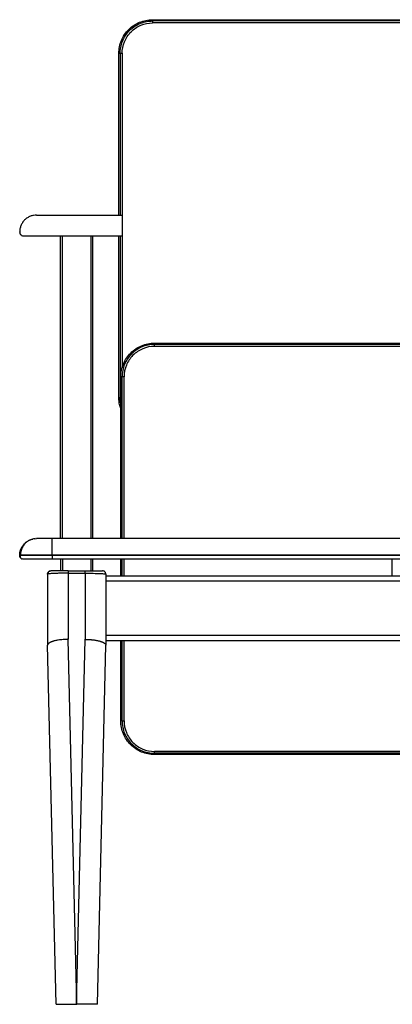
# Model space of a CAD drawing. Header units: millimetres. Extents: x -198 to 1402, y -342 to 1180.
# Tile 1 of 2: x -198 to 377, y -342 to 1180. Entities that reach past the tile are written whole.
import ezdxf

# ---------------------------------------------------------------- set-up
doc = ezdxf.new("R2010")
doc.units = ezdxf.units.MM

msp = doc.modelspace()

# ---------------------------------------------------------------- linework, layer by layer
at = {"color": 7, "linetype": 'Continuous', "lineweight": 25}
for p, q in [((6.9, 1179.9), (1190.9, 1179.9)), ((1190.9, 1177.9), (6.9, 1177.9)), ((1190.9, 1174.9), (6.9, 1174.9)), ((-45.1, 877.9), (-45.1, 1127.9)), ((-43.1, 1127.9), (-43.1, 877.9)), ((-172.1, 877.9), (-40.3, 877.9)), ((-198.1, 851.4), (-198.1, 851.9)), ((-192.6, 845.9), (-40.3, 845.9)), ((-135.1, 377.9), (-135.1, 845.9)), ((-85.1, 377.9), (-85.1, 845.9)), ((-45.1, 595.9), (-45.1, 845.9)), ((-43.1, 845.9), (-43.1, 595.9)), ((9.9, 679.9), (1193.9, 679.9)), ((1193.9, 677.9), (9.9, 677.9)), ((1193.9, 674.9), (9.9, 674.9)), ((-42.1, 377.9), (-42.1, 627.9)), ((-40.1, 377.9), (-40.1, 627.9)), ((-37.1, 377.9), (-37.1, 627.9)), ((-175.6, 377.6), (-172.1, 377.9)), ((1351.9, 377.9), (-148.1, 377.9)), ((-198.1, 351.4), (-198.1, 351.9)), ((-148.1, 351.4), (-148.1, 351.9)), ((1351.9, 351.9), (-148.1, 351.9)), ((1351.9, 351.4), (-148.1, 351.4)), ((-192.6, 345.9), (-194.6, 346.3)), ((1351.9, 345.9), (-148.1, 345.9)), ((-135.1, 345.9), (-135.1, 327.9)), ((-85.1, 327.9), (-85.1, 345.9)), ((-42.1, 320.4), (-42.1, 345.9)), ((-40.1, 320.4), (-40.1, 345.9)), ((376.9, 320.4), (376.9, 345.9)), ((-155.1, 322.9), (-155.1, 212.9)), ((-123.1, 327.9), (-97.1, 327.9)), ((-123.1, 324.2), (-97.1, 324.2)), ((-123.1, 324.2), (-123.1, 222.1)), ((-97.1, 324.2), (-97.1, 222.1)), ((-65.1, 322.9), (-65.1, 212.9)), ((-65.1, 320.4), (1268.9, 320.4)), ((-65.1, 312.4), (1268.9, 312.4)), ((-65.1, 228.4), (1268.9, 228.4)), ((-109.9, -342.1), (-123.1, 222.1)), ((-110.3, -342.1), (-97.1, 222.1)), ((-65.1, 220.4), (1268.9, 220.4)), ((-42.1, 95.9), (-42.1, 220.4)), ((-40.1, 95.9), (-40.1, 220.4)), ((-142.1, -342.1), (-155.1, 212.9)), ((-78.1, -342.1), (-65.1, 212.9)), ((1193.9, 48.9), (9.9, 48.9)), ((1193.9, 45.9), (9.9, 45.9)), ((1193.9, 43.9), (9.9, 43.9)), ((-109.9, -342.1), (-110.3, -342.1))]:
    msp.add_line(p, q, dxfattribs=at)
at = {"color": 8, "linetype": 'Continuous', "lineweight": 25}
for p, q in [((-40.1, 1127.9), (-40.1, 641.9)), ((-132.1, 377.9), (-132.1, 845.9)), ((-88.1, 377.9), (-88.1, 845.9)), ((-132.1, 345.9), (-132.1, 327.9)), ((-132.1, 345.9), (-132.1, 345.9)), ((-88.1, 327.9), (-88.1, 345.9)), ((-88.1, 345.9), (-88.1, 345.9)), ((-37.1, 320.4), (-37.1, 345.9)), ((-37.1, 95.9), (-37.1, 220.4))]:
    msp.add_line(p, q, dxfattribs=at)
at = {"color": 7, "linetype": 'Continuous', "lineweight": 25}
for points, knots in [([(-45.1, 1127.9), (-45.1, 1131.3), (-44.8, 1134.7), (-43.5, 1141.4), (-42.5, 1144.6), (-39.9, 1150.9), (-38.2, 1153.9), (-34.5, 1159.6), (-30.1, 1164.9), (-24.8, 1169.2), (-19.2, 1173), (-16.2, 1174.6), (-6.7, 1178.5), (0.1, 1179.9), (6.9, 1179.9)], [0, 0, 0, 0, 0.125, 0.125, 0.25, 0.25, 0.375, 0.375, 0.5, 0.625, 0.625, 0.75, 0.75, 1, 1, 1, 1]), ([(-43.1, 1127.9), (-43.1, 1130.8), (-42.9, 1133.9), (-41.7, 1140.1), (-40.8, 1143.2), (-38.4, 1149.4), (-36.8, 1152.4), (-33.1, 1158.1), (-30.9, 1160.8), (-26, 1165.7), (-23.3, 1167.8), (-17.6, 1171.6), (-14.6, 1173.1), (-8.4, 1175.6), (-5.3, 1176.5), (0.9, 1177.6), (3.9, 1177.9), (6.9, 1177.9)], [0, 0, 0, 0, 0.125, 0.125, 0.25, 0.25, 0.375, 0.375, 0.5, 0.5, 0.625, 0.625, 0.75, 0.75, 0.875, 0.875, 1, 1, 1, 1]), ([(-40.1, 1127.9), (-40.1, 1134), (-38.9, 1140.2), (-34.2, 1151.5), (-27.2, 1162), (-16.8, 1168.9), (-5.4, 1173.6), (0.7, 1174.9), (6.9, 1174.9)], [0, 0, 0, 0, 0.25, 0.25, 0.5, 0.75, 0.75, 1, 1, 1, 1]), ([(6.9, 1177.9), (6.9, 1177.9), (6.9, 1177.8), (6.9, 1177.5), (6.9, 1177.3), (6.9, 1176.7), (6.9, 1176.3), (6.9, 1175.6), (6.9, 1175.2), (6.9, 1174.9)], [0, 0, 0, 0, 0.25, 0.25, 0.5, 0.5, 0.75, 0.75, 1, 1, 1, 1]), ([(-43.1, 1127.9), (-43.1, 1127.9), (-43.1, 1127.9), (-42.8, 1127.9), (-42.5, 1127.9), (-41.9, 1127.9), (-41.6, 1127.9), (-40.8, 1127.9), (-40.5, 1127.9), (-40.1, 1127.9)], [0, 0, 0, 0, 0.25, 0.25, 0.5, 0.5, 0.75, 0.75, 1, 1, 1, 1]), ([(-172.1, 877.9), (-173.6, 877.9), (-175.2, 877.7), (-178.5, 877.1), (-180.1, 876.7), (-183.3, 875.4), (-184.9, 874.6), (-187.8, 872.7), (-189.2, 871.5), (-191.8, 869), (-192.9, 867.6), (-194.8, 864.6), (-195.7, 863), (-196.9, 859.8), (-197.4, 858.2), (-198, 855), (-198.1, 853.4), (-198.1, 851.9)], [0, 0, 0, 0, 0.125, 0.125, 0.25, 0.25, 0.375, 0.375, 0.5, 0.5, 0.625, 0.625, 0.75, 0.75, 0.875, 0.875, 1, 1, 1, 1]), ([(-198.1, 851.4), (-198.1, 850.7), (-198, 850), (-197.6, 849), (-197.4, 848.7), (-197, 848), (-196.8, 847.7), (-196.2, 847.2), (-195.9, 847), (-195.3, 846.6), (-195, 846.4), (-194, 846), (-193.3, 845.9), (-192.6, 845.9)], [0, 0, 0, 0, 0.25, 0.25, 0.375, 0.375, 0.5, 0.5, 0.625, 0.625, 0.75, 0.75, 1, 1, 1, 1]), ([(-42.1, 627.9), (-42.1, 631.3), (-41.8, 634.7), (-40.5, 641.4), (-39.5, 644.6), (-36.9, 650.9), (-35.2, 653.9), (-31.5, 659.6), (-27.1, 664.9), (-21.8, 669.2), (-16.2, 673), (-13.2, 674.6), (-3.7, 678.5), (3.1, 679.9), (9.9, 679.9)], [0, 0, 0, 0, 0.125, 0.125, 0.25, 0.25, 0.375, 0.375, 0.5, 0.625, 0.625, 0.75, 0.75, 1, 1, 1, 1]), ([(9.9, 677.9), (3.3, 677.9), (-3.2, 676.6), (-15.3, 671.6), (-26.4, 664.1), (-33.8, 653), (-38.8, 641), (-40.1, 634.4), (-40.1, 627.9)], [0, 0, 0, 0, 0.25, 0.25, 0.5, 0.75, 0.75, 1, 1, 1, 1]), ([(9.9, 674.9), (3.7, 674.9), (-2.4, 673.6), (-13.8, 668.9), (-24.2, 662), (-31.2, 651.5), (-35.9, 640.2), (-37.1, 634), (-37.1, 627.9)], [0, 0, 0, 0, 0.25, 0.25, 0.5, 0.75, 0.75, 1, 1, 1, 1]), ([(9.9, 674.9), (9.9, 675.2), (9.9, 675.6), (9.9, 676.3), (9.9, 676.7), (9.9, 677.3), (9.9, 677.5), (9.9, 677.8), (9.9, 677.9), (9.9, 677.9)], [0, 0, 0, 0, 0.25, 0.25, 0.5, 0.5, 0.75, 0.75, 1, 1, 1, 1]), ([(-37.1, 627.9), (-37.5, 627.9), (-37.8, 627.9), (-38.6, 627.9), (-38.9, 627.9), (-39.5, 627.9), (-39.8, 627.9), (-40.1, 627.9), (-40.1, 627.9), (-40.1, 627.9)], [0, 0, 0, 0, 0.25, 0.25, 0.5, 0.5, 0.75, 0.75, 1, 1, 1, 1]), ([(-42.1, 578.8), (-42.5, 579.8), (-43.7, 583), (-44.8, 588.7), (-45, 593.5), (-45.1, 595.9)], [0, 0, 0, 0, 0.174056, 0.587031, 1, 1, 1, 1]), ([(-42.1, 586.4), (-42.4, 587.6), (-43, 590.7), (-43.1, 593.9), (-43.1, 595.9)], [0, 0, 0, 0, 0.366425, 1, 1, 1, 1]), ([(-198.1, 351.9), (-198, 353.3), (-197.9, 356.2), (-196.8, 360.5), (-194.8, 364.8), (-192.1, 368.7), (-188.7, 372.1), (-184.8, 374.7), (-181.2, 376.4), (-178.8, 376.9), (-177.9, 377.1)], [0, 0, 0, 0, 0.121606, 0.24992, 0.383472, 0.520344, 0.658304, 0.7926, 0.923584, 1, 1, 1, 1]), ([(-174.4, 377.8), (-175.3, 377.7), (-177, 377.5), (-179.8, 376.6), (-182.4, 375.5), (-184.6, 374.3), (-186.3, 373.2), (-188.1, 371.8), (-190, 370), (-191.8, 367.9), (-193.6, 365.3), (-195.1, 362.4), (-196.2, 359.1), (-197, 355.5), (-197.1, 353.1), (-197.2, 351.9)], [0, 0, 0, 0, 0.094115, 0.186255, 0.278853, 0.326778, 0.377786, 0.435542, 0.500177, 0.571399, 0.648701, 0.731325, 0.818263, 0.908284, 1, 1, 1, 1]), ([(-148.1, 377.9), (-151.3, 377.9), (-154.4, 377.9), (-160.2, 377.9), (-165.5, 377.9), (-169.1, 377.9), (-171.5, 377.9), (-172.1, 377.9), (-172.1, 377.9)], [0, 0, 0, 0, 0.25, 0.25, 0.5, 0.75, 0.75, 1, 1, 1, 1]), ([(-148.1, 351.9), (-148.1, 353.4), (-148.1, 355), (-148.1, 358.2), (-148.1, 359.8), (-148.1, 363), (-148.1, 364.6), (-148.1, 367.6), (-148.1, 369), (-148.1, 371.5), (-148.1, 372.7), (-148.1, 374.6), (-148.1, 375.4), (-148.1, 376.7), (-148.1, 377.1), (-148.1, 377.7), (-148.1, 377.9), (-148.1, 377.9)], [0, 0, 0, 0, 0.125, 0.125, 0.25, 0.25, 0.375, 0.375, 0.5, 0.5, 0.625, 0.625, 0.75, 0.75, 0.875, 0.875, 1, 1, 1, 1]), ([(-148.1, 351.9), (-151.1, 351.9), (-154.1, 351.9), (-160.3, 351.9), (-163.4, 351.9), (-169.6, 351.9), (-172.6, 351.9), (-178.3, 351.9), (-181, 351.9), (-185.9, 351.9), (-188.1, 351.9), (-191.8, 351.9), (-193.4, 351.9), (-195.8, 351.9), (-196.7, 351.9), (-197.9, 351.9), (-198.1, 351.9), (-198.1, 351.9)], [0, 0, 0, 0, 0.125, 0.125, 0.25, 0.25, 0.375, 0.375, 0.5, 0.5, 0.625, 0.625, 0.75, 0.75, 0.875, 0.875, 1, 1, 1, 1]), ([(-197.1, 351.4), (-197.3, 351.4), (-198, 351.4), (-198.1, 351.4), (-198.1, 351.4)], [0, 0, 0, 0, 0.33178, 1, 1, 1, 1]), ([(-196.3, 347.4), (-196.5, 347.6), (-197.2, 348.1), (-197.9, 349.5), (-198.1, 350.8), (-198.1, 351.4)], [0, 0, 0, 0, 0.168198, 0.600299, 1, 1, 1, 1]), ([(-197.2, 351.4), (-197.3, 350.9), (-197.5, 349.8), (-197.1, 348.3), (-196.1, 347), (-195.1, 346.5), (-194.6, 346.3)], [0, 0, 0, 0, 0.248836, 0.501575, 0.753674, 1, 1, 1, 1]), ([(-148.1, 351.4), (-148.1, 350.7), (-148.1, 350), (-148.1, 349), (-148.1, 348.7), (-148.1, 348), (-148.1, 347.7), (-148.1, 347.2), (-148.1, 347), (-148.1, 346.6), (-148.1, 346.4), (-148.1, 346), (-148.1, 345.9), (-148.1, 345.9)], [0, 0, 0, 0, 0.25, 0.25, 0.375, 0.375, 0.5, 0.5, 0.625, 0.625, 0.75, 0.75, 1, 1, 1, 1]), ([(-148.1, 345.9), (-153.9, 345.9), (-159.8, 345.9), (-170.5, 345.9), (-180.4, 345.9), (-187, 345.9), (-191.5, 345.9), (-192.6, 345.9), (-192.6, 345.9)], [0, 0, 0, 0, 0.25, 0.25, 0.5, 0.75, 0.75, 1, 1, 1, 1]), ([(-132.1, 345.9), (-132.5, 345.9), (-132.9, 345.9), (-133.6, 345.9), (-133.9, 345.9), (-134.5, 345.9), (-134.8, 345.9), (-135.1, 345.9), (-135.1, 345.9), (-135.1, 345.9)], [0, 0, 0, 0, 0.25, 0.25, 0.5, 0.5, 0.75, 0.75, 1, 1, 1, 1]), ([(-155.1, 322.9), (-155.1, 323.6), (-155, 324.7), (-154.3, 325.4), (-154.1, 325.7)], [0, 0, 0, 0, 0.699211, 1, 1, 1, 1]), ([(-123.1, 324.2), (-123.3, 324.2), (-123.7, 324.2), (-124.3, 324.2), (-124.8, 324.2), (-125.4, 324.2), (-126, 324.2), (-126.5, 324.2), (-127.1, 324.2), (-127.7, 324.2), (-128.3, 324.2), (-128.8, 324.2), (-129.4, 324.2), (-130, 324.2), (-130.5, 324.2), (-131.1, 324.2), (-131.7, 324.2), (-132.2, 324.2), (-132.8, 324.2), (-133.4, 324.2), (-133.9, 324.2), (-134.5, 324.2), (-135, 324.1), (-136.3, 324.1), (-138.3, 324.1), (-141, 324), (-143.6, 323.9), (-146.6, 323.8), (-149.9, 323.6), (-152.2, 323.5), (-153.5, 323.3), (-154.1, 323.2), (-154.5, 323.1), (-154.7, 323.1), (-154.9, 323), (-155, 323), (-155.1, 323), (-155.1, 322.9), (-155.1, 322.9), (-155.1, 322.9)], [0, 0, 0, 0, 0.01111, 0.022262, 0.033453, 0.044683, 0.05595, 0.067252, 0.078588, 0.089955, 0.101352, 0.112777, 0.124229, 0.135706, 0.147205, 0.158725, 0.170264, 0.18182, 0.193391, 0.204975, 0.21657, 0.228175, 0.239786, 0.251403, 0.310707, 0.372373, 0.436199, 0.501926, 0.615044, 0.751122, 0.793244, 0.834756, 0.875593, 0.896381, 0.917165, 0.937932, 0.958668, 0.979362, 1, 1, 1, 1]), ([(-152, 327.5), (-152.4, 327.3), (-153.3, 326.8), (-154.2, 325.7), (-154.6, 324.4), (-154.6, 323.6), (-154.5, 323.1)], [0, 0, 0, 0, 0.250086, 0.504326, 0.756002, 1, 1, 1, 1]), ([(-153, 326.9), (-152.6, 327.2), (-151.7, 327.7), (-150.7, 327.8), (-150.1, 327.9)], [0, 0, 0, 0, 0.465347, 1, 1, 1, 1]), ([(-123.1, 327.9), (-126.7, 327.9), (-130.3, 327.9), (-136.9, 327.9), (-139.9, 327.9), (-144.9, 327.9), (-146.8, 327.9), (-149.4, 327.9), (-150.1, 327.9), (-150.1, 327.9)], [0, 0, 0, 0, 0.25, 0.25, 0.5, 0.5, 0.75, 0.75, 1, 1, 1, 1]), ([(-123.1, 327.9), (-123.1, 327.9), (-123.1, 327.8), (-123.1, 327.5), (-123.1, 327.2), (-123.1, 326.5), (-123.1, 326.1), (-123.1, 325.2), (-123.1, 324.7), (-123.1, 324.2)], [0, 0, 0, 0, 0.25, 0.25, 0.5, 0.5, 0.75, 0.75, 1, 1, 1, 1]), ([(-97.1, 324.2), (-97.1, 324.7), (-97.1, 325.2), (-97.1, 326.1), (-97.1, 326.5), (-97.1, 327.2), (-97.1, 327.5), (-97.1, 327.8), (-97.1, 327.9), (-97.1, 327.9)], [0, 0, 0, 0, 0.25, 0.25, 0.5, 0.5, 0.75, 0.75, 1, 1, 1, 1]), ([(-97.1, 327.9), (-93.5, 327.9), (-89.9, 327.9), (-83.3, 327.9), (-80.3, 327.9), (-75.4, 327.9), (-73.4, 327.9), (-70.8, 327.9), (-70.1, 327.9), (-70.1, 327.9)], [0, 0, 0, 0, 0.25, 0.25, 0.5, 0.5, 0.75, 0.75, 1, 1, 1, 1]), ([(-67.2, 326.9), (-67.7, 327.2), (-68.5, 327.7), (-69.6, 327.8), (-70.1, 327.9)], [0, 0, 0, 0, 0.4653504, 1, 1, 1, 1]), ([(-65.7, 323.1), (-65.7, 323.6), (-65.6, 324.4), (-66.1, 325.7), (-66.9, 326.8), (-67.8, 327.3), (-68.3, 327.5)], [0, 0, 0, 0, 0.243998, 0.495673, 0.749914, 1, 1, 1, 1]), ([(-65.1, 322.9), (-65.2, 323.6), (-65.2, 324.7), (-65.9, 325.4), (-66.1, 325.7)], [0, 0, 0, 0, 0.699217, 1, 1, 1, 1]), ([(-65.7, 323.1), (-65.7, 323.1), (-65.1, 323), (-65.1, 323), (-65.1, 322.9)], [0, 0, 0, 0, 0.0003763, 1, 1, 1, 1]), ([(-123.1, 222.1), (-123.3, 222.1), (-123.9, 222.1), (-125.4, 222), (-127.9, 221.9), (-131.3, 221.7), (-135, 221.3), (-138.5, 220.8), (-141.3, 220.3), (-143.7, 219.8), (-145.4, 219.3), (-146.6, 219), (-147.5, 218.7), (-148.3, 218.4), (-149, 218.1), (-149.7, 217.9), (-150.4, 217.6), (-151, 217.3), (-151.6, 217), (-152.2, 216.6), (-152.6, 216.3), (-153.1, 216), (-153.5, 215.7), (-153.8, 215.4), (-154.2, 215.1), (-154.4, 214.7), (-154.6, 214.4), (-154.8, 214.1), (-155, 213.8), (-155, 213.5), (-155.1, 213.2), (-155.1, 213), (-155.1, 212.9)], [0, 0, 0, 0, 0.0100251, 0.0388562, 0.0874578, 0.1572719, 0.2499091, 0.3203775, 0.3858726, 0.4458403, 0.4998975, 0.5250138, 0.5501106, 0.5751683, 0.6001678, 0.62509, 0.6499163, 0.6746285, 0.699209, 0.7236407, 0.747907, 0.7719923, 0.7958815, 0.8195604, 0.8430157, 0.8662348, 0.889206, 0.9119187, 0.934363, 0.9565298, 0.9784112, 1, 1, 1, 1]), ([(-97.1, 222.1), (-96.9, 222.1), (-96.5, 222.1), (-95.9, 222), (-95.3, 222), (-94.7, 222), (-94.1, 222), (-93.5, 222), (-92.9, 221.9), (-92.3, 221.9), (-91.7, 221.9), (-91.1, 221.8), (-90.4, 221.8), (-89.8, 221.8), (-89.2, 221.7), (-88.6, 221.7), (-88, 221.6), (-87.3, 221.5), (-86.7, 221.5), (-86.1, 221.4), (-85.5, 221.3), (-84.1, 221.2), (-82, 220.9), (-79.4, 220.4), (-76.8, 219.9), (-74.9, 219.4), (-73.6, 219), (-72.8, 218.7), (-72, 218.4), (-71.2, 218.1), (-70.5, 217.9), (-69.8, 217.6), (-69.2, 217.3), (-68.6, 217), (-68.1, 216.6), (-67.6, 216.3), (-67.1, 216), (-66.7, 215.7), (-66.4, 215.4), (-66.1, 215.1), (-65.8, 214.7), (-65.6, 214.4), (-65.4, 214.1), (-65.3, 213.8), (-65.2, 213.5), (-65.1, 213.2), (-65.1, 213), (-65.1, 212.9)], [0, 0, 0, 0, 0.011744, 0.0235759, 0.0354949, 0.0474996, 0.059589, 0.0717616, 0.0840161, 0.0963511, 0.1087649, 0.121256, 0.1338227, 0.1464632, 0.1591756, 0.171958, 0.1848083, 0.1977246, 0.2107045, 0.2237459, 0.2368464, 0.2500038, 0.311443, 0.3737749, 0.4367152, 0.4999625, 0.5250756, 0.5501691, 0.5752236, 0.6002198, 0.6251387, 0.6499618, 0.6746708, 0.6992481, 0.7236766, 0.7479398, 0.7720219, 0.795908, 0.8195839, 0.8430361, 0.8662522, 0.8892204, 0.9119302, 0.9343715, 0.9565355, 0.978414, 1, 1, 1, 1]), ([(-155.1, 212.9), (-155.1, 212.9), (-155.1, 212.9), (-155.1, 212.9), (-155.1, 212.9), (-155.1, 212.9), (-155.1, 212.9), (-155.1, 212.9), (-155.1, 212.9), (-155.1, 212.9), (-155.1, 212.9)], [0, 0, 0, 0, 0.2498766, 0.5012593, 0.7017791, 0.7769807, 0.8523301, 0.9275247, 0.981375, 1, 1, 1, 1]), ([(-65.1, 212.9), (-65.1, 212.9), (-65.1, 212.9), (-65.1, 212.9), (-65.1, 212.9), (-65.1, 212.9), (-65.1, 212.9), (-65.1, 212.9)], [0, 0, 0, 0, 0.399969, 0.640026, 0.784086, 0.892043, 1, 1, 1, 1]), ([(9.9, 43.9), (6.5, 43.9), (3.1, 44.2), (-3.6, 45.5), (-6.9, 46.5), (-13.2, 49.1), (-16.2, 50.7), (-21.8, 54.5), (-27.1, 58.9), (-31.5, 64.1), (-35.2, 69.8), (-36.9, 72.8), (-40.8, 82.3), (-42.1, 89.1), (-42.1, 95.9)], [0, 0, 0, 0, 0.125, 0.125, 0.25, 0.25, 0.375, 0.375, 0.5, 0.625, 0.625, 0.75, 0.75, 1, 1, 1, 1]), ([(-40.1, 95.9), (-40.1, 95.9), (-40.1, 95.9), (-39.8, 95.9), (-39.5, 95.9), (-38.9, 95.9), (-38.6, 95.9), (-37.8, 95.9), (-37.5, 95.9), (-37.1, 95.9)], [0, 0, 0, 0, 0.25, 0.25, 0.5, 0.5, 0.75, 0.75, 1, 1, 1, 1]), ([(-40.1, 95.9), (-40.1, 89.3), (-38.8, 82.8), (-33.8, 70.7), (-26.4, 59.6), (-15.3, 52.2), (-3.2, 47.2), (3.3, 45.9), (9.9, 45.9)], [0, 0, 0, 0, 0.25, 0.25, 0.5, 0.75, 0.75, 1, 1, 1, 1]), ([(-37.1, 95.9), (-37.1, 89.7), (-35.9, 83.6), (-31.2, 72.2), (-24.2, 61.8), (-13.8, 54.8), (-2.4, 50.1), (3.7, 48.9), (9.9, 48.9)], [0, 0, 0, 0, 0.25, 0.25, 0.5, 0.75, 0.75, 1, 1, 1, 1]), ([(9.9, 45.9), (9.9, 45.9), (9.9, 45.9), (9.9, 46.2), (9.9, 46.5), (9.9, 47), (9.9, 47.4), (9.9, 48.1), (9.9, 48.5), (9.9, 48.9)], [0, 0, 0, 0, 0.25, 0.25, 0.5, 0.5, 0.75, 0.75, 1, 1, 1, 1]), ([(-142.1, -342.1), (-142.1, -342.1), (-142.1, -342.1), (-142.1, -342.1), (-142.1, -342.1), (-142, -342.1), (-142, -342.1), (-141.9, -342.1), (-141.9, -342.1), (-141.8, -342.1), (-141.7, -342.1), (-141.4, -342.1), (-140.8, -342.1), (-139.9, -342.1), (-138.9, -342.1), (-137.8, -342.1), (-136.7, -342.1), (-135.5, -342.1), (-134.3, -342.1), (-132.7, -342.1), (-130.7, -342.1), (-128.1, -342.1), (-125.5, -342.1), (-123.3, -342.1), (-121.7, -342.1), (-120.7, -342.1), (-119.7, -342.1), (-118.6, -342.1), (-117.6, -342.1), (-116.6, -342.1), (-115.5, -342.1), (-114.5, -342.1), (-113.4, -342.1), (-112.4, -342.1), (-111.4, -342.1), (-110.7, -342.1), (-110.3, -342.1)], [0, 0, 0, 0, 0.01078, 0.02193, 0.033455, 0.045359, 0.057649, 0.070327, 0.083399, 0.09687, 0.110742, 0.125021, 0.1868, 0.250004, 0.297056, 0.342145, 0.385108, 0.425811, 0.464144, 0.500025, 0.566318, 0.630225, 0.691505, 0.749978, 0.771377, 0.792708, 0.81396, 0.835123, 0.856186, 0.877138, 0.897969, 0.918671, 0.939233, 0.959648, 0.979906, 1, 1, 1, 1]), ([(-78.1, -342.1), (-78.1, -342.1), (-78.1, -342.1), (-78.1, -342.1), (-78.2, -342.1), (-78.2, -342.1), (-78.2, -342.1), (-78.3, -342.1), (-78.4, -342.1), (-78.5, -342.1), (-78.5, -342.1), (-78.6, -342.1), (-78.8, -342.1), (-78.9, -342.1), (-79, -342.1), (-79.2, -342.1), (-79.3, -342.1), (-79.5, -342.1), (-79.6, -342.1), (-79.8, -342.1), (-80, -342.1), (-80.2, -342.1), (-80.8, -342.1), (-81.7, -342.1), (-83.3, -342.1), (-85.1, -342.1), (-87.2, -342.1), (-89.5, -342.1), (-92, -342.1), (-94.6, -342.1), (-96.9, -342.1), (-98.5, -342.1), (-99.5, -342.1), (-100.5, -342.1), (-101.5, -342.1), (-102.5, -342.1), (-103.6, -342.1), (-104.6, -342.1), (-105.7, -342.1), (-106.7, -342.1), (-107.8, -342.1), (-108.8, -342.1), (-109.5, -342.1), (-109.9, -342.1)], [0, 0, 0, 0, 0.0120415, 0.0240461, 0.0360174, 0.0479591, 0.0598747, 0.0717681, 0.0836429, 0.0955028, 0.1073517, 0.1191931, 0.131031, 0.142869, 0.154711, 0.1665606, 0.1784217, 0.190298, 0.2021931, 0.2141109, 0.226055, 0.2380291, 0.2500368, 0.313101, 0.3754046, 0.437514, 0.5000008, 0.5631569, 0.6254561, 0.6875159, 0.7499609, 0.7711078, 0.7921167, 0.8130116, 0.8338167, 0.8545565, 0.8752559, 0.8959399, 0.9166334, 0.9373614, 0.9581488, 0.9790202, 1, 1, 1, 1])]:
    msp.add_open_spline(points, degree=3, knots=knots, dxfattribs=at)
at = {"color": 8, "linetype": 'Continuous', "lineweight": 25}
for points, knots in [([(6.9, 1179.9), (6.9, 1179.9), (6.9, 1179.8), (6.9, 1179.6), (6.9, 1179.5), (6.9, 1179.1), (6.9, 1178.9), (6.9, 1178.4), (6.9, 1178.1), (6.9, 1177.9)], [0, 0, 0, 0, 0.25, 0.25, 0.5, 0.5, 0.75, 0.75, 1, 1, 1, 1]), ([(-45.1, 1127.9), (-45.1, 1127.9), (-45, 1127.9), (-44.6, 1127.9), (-43.9, 1127.9), (-43.4, 1127.9), (-43.1, 1127.9)], [0, 0, 0, 0, 0.240114, 0.500012, 0.75991, 1, 1, 1, 1]), ([(9.9, 677.9), (9.9, 678.1), (9.9, 678.4), (9.9, 678.9), (9.9, 679.1), (9.9, 679.5), (9.9, 679.6), (9.9, 679.8), (9.9, 679.9), (9.9, 679.9)], [0, 0, 0, 0, 0.25, 0.25, 0.5, 0.5, 0.75, 0.75, 1, 1, 1, 1]), ([(-40.1, 627.9), (-40.4, 627.9), (-40.9, 627.9), (-41.6, 627.9), (-42, 627.9), (-42.1, 627.9), (-42.1, 627.9)], [0, 0, 0, 0, 0.24009, 0.499988, 0.759886, 1, 1, 1, 1]), ([(-45.1, 595.9), (-45.1, 595.9), (-45, 595.9), (-44.6, 595.9), (-43.9, 595.9), (-43.4, 595.9), (-43.1, 595.9)], [0, 0, 0, 0, 0.2401142, 0.5000118, 0.7599095, 1, 1, 1, 1]), ([(-42.1, 595.9), (-42.2, 595.9), (-42.6, 595.9), (-43, 595.9), (-43.1, 595.9), (-43.1, 595.9)], [0, 0, 0, 0, 0.165126, 0.598822, 1, 1, 1, 1]), ([(-148.1, 351.4), (-150.3, 351.4), (-154.7, 351.4), (-161.1, 351.4), (-167.3, 351.4), (-173.2, 351.4), (-178.6, 351.4), (-183.6, 351.4), (-187.9, 351.4), (-191.5, 351.4), (-194.4, 351.4), (-196.3, 351.4), (-196.9, 351.4), (-197.1, 351.4)], [0, 0, 0, 0, 0.095203, 0.190414, 0.285615, 0.380822, 0.476038, 0.571236, 0.666434, 0.76165, 0.856857, 0.952058, 1, 1, 1, 1]), ([(-97.1, 324.2), (-95, 324.2), (-90.7, 324.2), (-84.6, 324.1), (-79, 324), (-74.1, 323.8), (-70.2, 323.6), (-67.2, 323.4), (-66.2, 323.2), (-65.7, 323.1)], [0, 0, 0, 0, 0.143525, 0.286936, 0.430099, 0.573007, 0.715577, 0.857931, 1, 1, 1, 1]), ([(-40.1, 95.9), (-40.4, 95.9), (-40.9, 95.9), (-41.6, 95.9), (-42, 95.9), (-42.1, 95.9), (-42.1, 95.9)], [0, 0, 0, 0, 0.2400907, 0.4999883, 0.7598859, 1, 1, 1, 1]), ([(9.9, 45.9), (9.9, 45.6), (9.9, 45.4), (9.9, 44.9), (9.9, 44.6), (9.9, 44.3), (9.9, 44.1), (9.9, 43.9), (9.9, 43.9), (9.9, 43.9)], [0, 0, 0, 0, 0.25, 0.25, 0.5, 0.5, 0.75, 0.75, 1, 1, 1, 1])]:
    msp.add_open_spline(points, degree=3, knots=knots, dxfattribs=at)
at = {"color": 7, "linetype": 'Continuous', "lineweight": 25}
msp.add_open_spline([(-110.3, -342.1), (-110.2, -342.1), (-110, -342.1), (-109.9, -342.1)], degree=3, dxfattribs=at)

doc.saveas('drawing.dxf')
